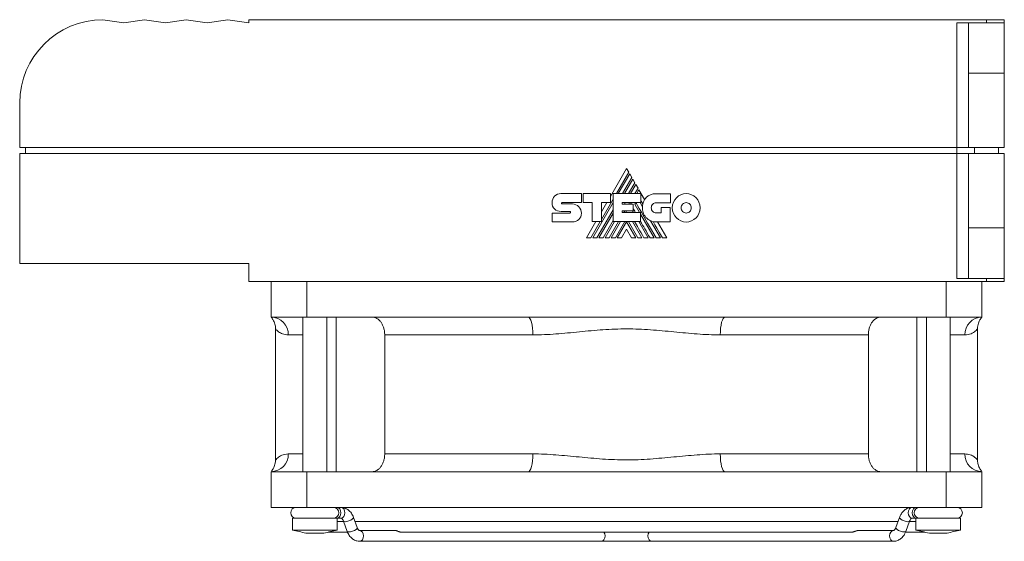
# Model space of a CAD drawing. Header units: millimetres. Extents: x 21 to 577, y 61 to 360.
# Tile 1 of 4: x 21 to 187, y 272 to 360. Entities that reach past the tile are written whole.
import ezdxf

# ---------------------------------------------------------------- set-up
doc = ezdxf.new("R2010")
doc.units = ezdxf.units.MM
doc.linetypes.add('PHANTOM', pattern=[12.7, 6.35, -1.27, 1.27, -1.27, 1.27, -1.27])
doc.layers.add('___VS___', color=7, linetype='Continuous', lineweight=15)

msp = doc.modelspace()

# ---------------------------------------------------------------- linework, layer by layer
at = {"color": 7, "linetype": 'Continuous', "lineweight": 15}
for p, q in [((35.38, 359.86), (38.88, 359.36)), ((38.88, 359.36), (42.38, 359.86)), ((42.38, 359.86), (45.88, 359.36)), ((45.88, 359.36), (49.38, 359.86)), ((49.38, 359.86), (52.88, 359.36)), ((52.88, 359.36), (56.38, 359.86)), ((56.38, 359.86), (59.88, 359.36)), ((59.88, 359.36), (59.88, 359.86)), ((59.88, 359.86), (183.88, 359.86)), ((178.88, 338.36), (178.88, 359.36)), ((178.88, 359.36), (180.88, 359.36)), ((180.88, 359.36), (180.88, 350.86)), ((180.88, 359.36), (186.88, 359.36)), ((183.88, 359.36), (183.88, 359.86)), ((183.88, 359.86), (186.88, 359.86)), ((186.88, 359.86), (186.88, 359.36)), ((186.88, 359.36), (186.88, 350.86)), ((180.88, 350.86), (186.88, 350.86)), ((180.88, 350.86), (180.88, 338.36)), ((186.88, 350.86), (186.88, 338.36)), ((21.38, 345.86), (21.38, 338.36)), ((21.38, 338.36), (178.88, 338.36)), ((22.38, 338.36), (22.38, 337.36)), ((178.88, 338.36), (180.88, 338.36)), ((178.88, 337.36), (178.88, 338.36)), ((180.88, 338.36), (186.88, 338.36)), ((181.88, 338.36), (181.88, 337.36)), ((185.88, 337.36), (185.88, 338.36)), ((21.38, 337.36), (21.38, 318.86)), ((21.38, 337.36), (178.88, 337.36)), ((178.88, 316.36), (178.88, 337.36)), ((178.88, 337.36), (180.88, 337.36)), ((180.88, 337.36), (180.88, 324.86)), ((180.88, 337.36), (186.88, 337.36)), ((186.88, 337.36), (186.88, 324.86)), ((123.4, 334.87), (120.67, 330.15)), ((123.76, 334.25), (123.4, 334.87)), ((121.67, 330.63), (123.76, 334.25)), ((123.92, 333.97), (121.99, 330.63)), ((122.7, 330.63), (124.28, 333.35)), ((124.44, 333.07), (123.02, 330.63)), ((124.28, 333.35), (123.92, 333.97)), ((124.79, 332.46), (124.44, 333.07)), ((123.74, 330.63), (124.79, 332.46)), ((124.95, 332.18), (124.06, 330.63)), ((124.78, 330.63), (125.31, 331.55)), ((125.31, 331.55), (124.95, 332.18)), ((125.47, 331.28), (125.09, 330.63)), ((126.42, 329.63), (125.47, 331.28)), ((112.36, 330.64), (115.79, 330.64)), ((115.79, 330.64), (115.79, 329.12)), ((116.12, 329.12), (116.12, 330.64)), ((116.12, 330.64), (120.67, 330.64)), ((119.16, 326.27), (121.13, 329.7)), ((120.67, 330.64), (120.67, 329.13)), ((121.13, 325.92), (121.13, 330.63)), ((121.13, 330.63), (125.78, 330.63)), ((125.78, 330.63), (125.78, 329.1)), ((128.37, 330.61), (130.75, 330.61)), ((130.75, 330.61), (130.75, 329.08)), ((110.86, 329.11), (110.86, 329.11)), ((112.56, 329.12), (115.79, 329.12)), ((112.57, 328.88), (114.3, 328.88)), ((117.6, 329.12), (116.12, 329.12)), ((117.6, 325.92), (117.6, 329.12)), ((117.7, 323.2), (121.13, 329.13)), ((118.41, 323.2), (121.13, 327.91)), ((120.67, 329.13), (119.16, 329.13)), ((119.16, 325.92), (119.16, 329.13)), ((120.08, 329.13), (119.16, 327.53)), ((122.67, 329.1), (125.78, 329.1)), ((122.67, 329.1), (122.67, 328.85)), ((122.67, 328.85), (124.52, 328.85)), ((122.67, 327.7), (124.52, 327.7)), ((122.67, 327.7), (122.67, 327.47)), ((122.95, 327.47), (123.09, 327.7)), ((123.03, 328.85), (123.18, 329.1)), ((123.27, 327.47), (123.4, 327.7)), ((123.75, 328.85), (123.9, 329.1)), ((124.07, 328.85), (124.21, 329.1)), ((124.39, 327.7), (124.53, 327.47)), ((124.52, 328.85), (124.52, 327.7)), ((124.78, 328.83), (124.94, 329.1)), ((124.78, 328.83), (125.56, 327.47)), ((125.65, 329.1), (126.06, 328.4)), ((130.75, 329.08), (128.37, 329.08)), ((129.19, 327.37), (129.19, 328.28)), ((129.19, 328.28), (130.7, 328.28)), ((130.7, 328.28), (130.7, 325.85)), ((110.86, 327.36), (113.87, 327.36)), ((113.87, 327.62), (112.37, 327.62)), ((118.74, 323.2), (121.13, 327.35)), ((119.44, 323.2), (121.13, 326.12)), ((122.67, 327.47), (125.75, 327.47)), ((125.75, 325.92), (125.75, 327.47)), ((125.75, 327.15), (128.04, 323.2)), ((127.41, 326.06), (129.07, 323.2)), ((128.37, 327.37), (129.19, 327.37)), ((114.3, 325.85), (110.86, 325.85)), ((118.22, 325.92), (116.65, 323.2)), ((117.38, 323.2), (118.95, 325.92)), ((117.6, 325.92), (119.16, 325.92)), ((119.77, 323.2), (121.34, 325.92)), ((120.48, 323.2), (122.05, 325.92)), ((120.8, 323.2), (122.37, 325.92)), ((121.13, 325.92), (125.75, 325.92)), ((121.51, 323.2), (123.09, 325.92)), ((121.83, 323.2), (123.39, 325.9)), ((123.39, 324.66), (122.54, 323.2)), ((124.95, 323.2), (123.39, 325.9)), ((123.39, 324.66), (124.24, 323.2)), ((125.27, 323.2), (123.69, 325.92)), ((124.4, 325.92), (125.97, 323.2)), ((125.43, 325.92), (127, 323.2)), ((130.7, 325.85), (128.38, 325.85)), ((130.14, 323.2), (128.61, 325.85)), ((180.88, 316.36), (180.88, 324.86)), ((180.88, 324.86), (186.88, 324.86)), ((186.88, 316.36), (186.88, 324.86)), ((59.88, 318.86), (21.38, 318.86)), ((59.88, 318.86), (59.88, 315.86)), ((180.88, 316.36), (178.88, 316.36)), ((180.88, 316.36), (186.88, 316.36)), ((183.88, 315.86), (183.88, 316.36)), ((186.88, 316.36), (186.88, 315.86)), ((59.88, 315.86), (183.88, 315.86)), ((63.63, 309.86), (63.63, 315.86)), ((69.63, 315.86), (69.63, 309.86)), ((177.13, 309.86), (177.13, 315.86)), ((183.13, 315.86), (183.13, 309.86)), ((186.88, 315.86), (183.88, 315.86)), ((69.63, 309.86), (63.63, 309.86)), ((68.98, 309.86), (68.98, 283.86)), ((106.83, 309.86), (69.63, 309.86)), ((72.98, 283.86), (72.98, 309.86)), ((74.59, 283.86), (74.59, 309.86)), ((139.93, 309.86), (106.83, 309.86)), ((177.13, 309.86), (139.93, 309.86)), ((172.17, 283.86), (172.17, 309.86)), ((173.78, 309.86), (173.78, 283.86)), ((183.13, 309.86), (177.13, 309.86)), ((177.78, 283.86), (177.78, 309.86)), ((64.38, 307.87), (64.38, 285.85)), ((182.38, 285.85), (182.38, 307.87)), ((107.63, 306.86), (82.74, 306.86)), ((82.74, 286.86), (82.74, 306.86)), ((164.03, 306.86), (139.13, 306.86)), ((164.03, 306.86), (164.03, 286.86)), ((82.74, 286.86), (107.63, 286.86)), ((139.13, 286.86), (164.03, 286.86)), ((63.63, 277.86), (63.63, 283.86)), ((69.63, 283.86), (63.63, 283.86)), ((69.63, 277.86), (69.63, 283.86)), ((106.83, 283.86), (69.63, 283.86)), ((139.93, 283.86), (106.83, 283.86)), ((177.13, 283.86), (139.93, 283.86)), ((177.13, 277.86), (177.13, 283.86)), ((183.13, 283.86), (177.13, 283.86)), ((183.13, 277.86), (183.13, 283.86)), ((69.63, 277.86), (63.63, 277.86)), ((177.13, 277.86), (69.63, 277.86)), ((183.13, 277.86), (177.13, 277.86)), ((67.23, 276.06), (67.23, 274.06)), ((74.73, 276.06), (67.23, 276.06)), ((74.73, 274.06), (74.73, 276.06)), ((74.73, 276.06), (75.39, 276.06)), ((75.82, 275.51), (74.73, 275.51)), ((75.8, 275.57), (76.43, 273.84)), ((75.8, 275.56), (75.8, 275.57)), ((78.12, 274.46), (77.49, 276.18)), ((169.03, 275.51), (77.74, 275.51)), ((169.27, 276.18), (168.64, 274.46)), ((170.34, 273.84), (170.96, 275.57)), ((172.03, 275.51), (170.94, 275.51)), ((171.37, 276.06), (172.03, 276.06)), ((172.03, 276.06), (172.03, 274.06)), ((179.53, 276.06), (172.03, 276.06)), ((179.53, 274.06), (179.53, 276.06)), ((74.73, 274.06), (67.23, 274.06)), ((72.48, 273.55), (69.48, 273.55)), ((73.23, 273.71), (76.44, 273.71)), ((78.12, 274.46), (78.12, 274.46)), ((84.53, 273.96), (78.53, 273.96)), ((85.41, 273.71), (161.36, 273.71)), ((168.23, 273.96), (162.23, 273.96)), ((170.37, 273.71), (173.54, 273.71)), ((179.53, 274.06), (172.03, 274.06)), ((177.28, 273.55), (174.28, 273.55)), ((78.53, 272.16), (119.14, 272.16)), ((119.14, 272.16), (127.62, 272.16)), ((127.62, 272.16), (168.23, 272.16))]:
    msp.add_line(p, q, dxfattribs=at)
at = {"color": 8, "linetype": 'Continuous', "lineweight": 15}
for p, q in [((68.98, 306.86), (66.52, 306.86)), ((180.24, 306.86), (177.78, 306.86)), ((66.52, 286.86), (68.98, 286.86)), ((177.78, 286.86), (180.24, 286.86))]:
    msp.add_line(p, q, dxfattribs=at)
at = {"color": 7, "linetype": 'Continuous', "lineweight": 15, "flags": 128}
for points in [[(129.42, 323.2), (128.94, 324.03), (128.49, 324.8), (128.16, 325.37), (127.84, 325.91)], [(107.63, 306.86), (107.62, 307.45), (107.57, 308.01), (107.5, 308.53), (107.4, 308.98), (107.27, 309.36), (107.14, 309.63), (106.99, 309.8), (106.83, 309.86)], [(139.13, 306.86), (139.15, 307.45), (139.19, 308.01), (139.27, 308.53), (139.37, 308.98), (139.49, 309.36), (139.63, 309.63), (139.78, 309.8), (139.93, 309.86)], [(107.63, 286.86), (107.62, 286.28), (107.57, 285.71), (107.5, 285.2), (107.4, 284.74), (107.27, 284.37), (107.14, 284.09), (106.99, 283.92), (106.83, 283.86)], [(139.13, 286.86), (139.15, 286.28), (139.19, 285.71), (139.27, 285.2), (139.37, 284.74), (139.49, 284.37), (139.63, 284.09), (139.78, 283.92), (139.93, 283.86)]]:
    msp.add_lwpolyline(points, dxfattribs=at)
at = {"color": 8, "linetype": 'Continuous', "lineweight": 15, "flags": 128}
for points in [[(74.72, 277.86), (74.96, 277.79), (75.17, 277.6), (75.3, 277.31), (75.35, 276.96), (75.3, 276.62), (75.17, 276.33), (74.96, 276.13), (74.72, 276.06)], [(75.39, 277.86), (75.63, 277.79), (75.84, 277.6), (75.98, 277.31), (76.02, 276.96), (75.98, 276.62), (75.84, 276.33), (75.63, 276.13), (75.39, 276.06), (75.39, 276.06)], [(171.37, 277.86), (171.13, 277.79), (170.92, 277.6), (170.79, 277.31), (170.74, 276.96), (170.79, 276.62), (170.92, 276.33), (171.13, 276.13), (171.37, 276.06), (171.37, 276.06)], [(172.05, 277.86), (171.8, 277.79), (171.6, 277.6), (171.46, 277.31), (171.41, 276.96), (171.46, 276.62), (171.6, 276.33), (171.8, 276.13), (172.05, 276.06), (172.05, 276.06)], [(77.49, 276.18), (77.5, 276.17), (77.45, 276.03), (77.28, 275.88), (77.02, 275.72), (76.7, 275.58), (76.37, 275.5), (76.08, 275.46), (75.88, 275.5), (75.8, 275.56)], [(169.27, 276.18), (169.26, 276.17), (169.31, 276.03), (169.48, 275.88), (169.74, 275.72), (170.07, 275.58), (170.39, 275.5), (170.68, 275.46), (170.88, 275.5), (170.96, 275.56)], [(78.12, 274.46), (78.12, 274.44), (78.08, 274.31), (77.91, 274.15), (77.64, 273.99), (77.32, 273.86), (76.99, 273.77), (76.71, 273.74), (76.51, 273.77), (76.43, 273.84)], [(78.53, 273.96), (78.77, 273.89), (78.98, 273.7), (79.12, 273.41), (79.17, 273.06), (79.12, 272.72), (78.98, 272.43), (78.77, 272.23), (78.53, 272.16), (78.53, 272.16)], [(119.58, 273.71), (119.59, 273.7), (119.73, 273.41), (119.77, 273.06), (119.73, 272.72), (119.59, 272.43), (119.38, 272.23), (119.14, 272.16)], [(127.18, 273.71), (127.17, 273.7), (127.04, 273.41), (126.99, 273.06), (127.04, 272.72), (127.17, 272.43), (127.38, 272.23), (127.62, 272.16)], [(168.23, 273.96), (167.99, 273.89), (167.78, 273.7), (167.64, 273.41), (167.59, 273.06), (167.64, 272.72), (167.78, 272.43), (167.99, 272.23), (168.23, 272.16), (168.23, 272.16)], [(168.64, 274.46), (168.64, 274.44), (168.69, 274.31), (168.85, 274.15), (169.12, 273.99), (169.44, 273.86), (169.77, 273.77), (170.06, 273.74), (170.26, 273.77), (170.34, 273.84)]]:
    msp.add_lwpolyline(points, dxfattribs=at)
at = {"color": 7, "linetype": 'Continuous', "lineweight": 15}
for centre, radius, start, end in [((35.38, 345.86), 14, 90, 180), ((128.65, 328.29), 2.6, 149.0381, 166.8386), ((128.38, 328.19), 2.34, 174.6401, 270), ((63.58, 306.92), 2.95, 358.9609, 88.9217), ((183.19, 306.92), 2.95, 91.0783, 181.0392), ((63.58, 286.81), 2.95, 271.0784, 1.0391), ((183.19, 286.81), 2.95, 178.9609, 268.9216), ((67.83, 276.96), 0.9, 90, 270), ((74.13, 276.96), 0.9, 270, 90), ((172.63, 276.96), 0.9, 90, 270), ((178.93, 276.96), 0.9, 270, 90)]:
    msp.add_arc(centre, radius, start, end, dxfattribs=at)
for centre, major_axis, start_param, end_param in [((84.09, 289.99), (37.09, 0), 4.240514, 4.307519), ((57.87, 289.99), (-37.09, 0), 1.975667, 2.042672), ((188.89, 289.99), (37.09, 0), 4.240514, 4.307519), ((162.67, 289.99), (-37.09, 0), 1.975667, 2.042672)]:
    msp.add_ellipse(centre, major_axis=major_axis, ratio=0.482188, start_param=start_param, end_param=end_param, dxfattribs=at)
for points in [[(110.86, 329.11), (110.86, 329.53), (111.03, 329.91), (111.3, 330.19)], [(111.3, 330.19), (111.57, 330.47), (111.95, 330.64), (112.36, 330.64)], [(126.12, 328.88), (125.98, 329.12), (125.87, 329.32), (125.78, 329.48)], [(126.42, 329.63), (126.5, 329.75), (126.59, 329.87), (126.69, 329.97)], [(126.69, 329.97), (127.08, 330.37), (127.64, 330.61), (128.37, 330.61)], [(131.08, 328.23), (131.08, 328.89), (131.34, 329.49), (131.76, 329.93)], [(131.76, 329.93), (132.18, 330.36), (132.76, 330.63), (133.41, 330.63)], [(133.41, 330.63), (134.05, 330.63), (134.64, 330.36), (135.06, 329.93)], [(135.06, 329.93), (135.48, 329.49), (135.75, 328.89), (135.75, 328.23)], [(111.26, 328.04), (111.01, 328.29), (110.85, 328.65), (110.86, 329.11)], [(112.37, 327.62), (111.93, 327.63), (111.53, 327.77), (111.26, 328.04)], [(112.5, 329.08), (112.48, 329.06), (112.47, 329.02), (112.47, 328.99)], [(112.47, 328.99), (112.47, 328.96), (112.48, 328.93), (112.5, 328.91)], [(112.56, 329.12), (112.54, 329.12), (112.52, 329.1), (112.5, 329.08)], [(112.5, 328.91), (112.51, 328.89), (112.54, 328.88), (112.57, 328.88)], [(114.3, 328.88), (114.72, 328.88), (115.09, 328.7), (115.36, 328.42)], [(115.36, 328.42), (115.64, 328.13), (115.8, 327.74), (115.8, 327.31)], [(124.86, 327.47), (124.71, 327.73), (124.6, 327.92), (124.52, 328.06)], [(128.36, 323.2), (126.18, 326.95), (125.04, 328.92), (124.95, 329.1)], [(126.06, 328.4), (126.06, 328.57), (126.09, 328.73), (126.12, 328.88)], [(127.78, 328.84), (127.63, 328.68), (127.54, 328.47), (127.54, 328.23)], [(127.54, 328.23), (127.54, 327.99), (127.63, 327.78), (127.78, 327.62)], [(128.37, 329.08), (128.14, 329.08), (127.93, 328.99), (127.78, 328.84)], [(131.76, 326.54), (131.34, 326.97), (131.08, 327.57), (131.08, 328.23)], [(132.81, 328.85), (132.66, 328.69), (132.56, 328.47), (132.56, 328.23)], [(132.56, 328.23), (132.56, 327.99), (132.66, 327.77), (132.81, 327.61)], [(133.41, 329.11), (133.17, 329.11), (132.96, 329.01), (132.81, 328.85)], [(134.01, 328.85), (133.86, 329.01), (133.64, 329.11), (133.41, 329.11)], [(134.26, 328.23), (134.26, 328.47), (134.17, 328.69), (134.01, 328.85)], [(134.01, 327.61), (134.17, 327.77), (134.26, 327.99), (134.26, 328.23)], [(135.75, 328.23), (135.75, 327.57), (135.48, 326.97), (135.06, 326.54)], [(113.94, 327.58), (113.92, 327.61), (113.9, 327.62), (113.87, 327.62)], [(113.87, 327.36), (113.9, 327.36), (113.92, 327.38), (113.94, 327.4)], [(113.98, 327.48), (113.98, 327.52), (113.96, 327.56), (113.94, 327.58)], [(113.94, 327.4), (113.96, 327.42), (113.98, 327.45), (113.98, 327.48)], [(115.37, 326.28), (115.1, 326.01), (114.72, 325.85), (114.3, 325.85)], [(115.8, 327.31), (115.8, 326.89), (115.64, 326.53), (115.37, 326.28)], [(127.78, 327.62), (127.93, 327.47), (128.14, 327.37), (128.37, 327.37)], [(133.41, 325.84), (132.76, 325.84), (132.18, 326.1), (131.76, 326.54)], [(132.81, 327.61), (132.96, 327.45), (133.17, 327.35), (133.41, 327.35)], [(133.41, 327.35), (133.64, 327.35), (133.86, 327.45), (134.01, 327.61)], [(135.06, 326.54), (134.64, 326.1), (134.05, 325.84), (133.41, 325.84)], [(126.3, 323.2), (125.64, 324.34), (125.11, 325.25), (124.72, 325.92)], [(127.33, 323.2), (126.7, 324.28), (126.18, 325.19), (125.75, 325.93)]]:
    msp.add_open_spline(points, degree=3, dxfattribs=at)
for points, knots in [([(63.7, 309.78), (63.71, 309.77), (63.72, 309.75), (63.78, 309.68), (63.86, 309.57), (64, 309.35), (64.15, 309.05), (64.31, 308.6), (64.4, 308.18), (64.37, 307.91), (64.37, 307.87)], [0, 0, 0, 0, 0.167525, 0.337625, 0.47479, 0.543264, 0.647454, 0.768165, 0.962903, 1, 1, 1, 1]), ([(63.75, 309.8), (63.77, 309.8), (63.82, 309.8), (63.81, 309.8), (63.8, 309.8)], [0, 0, 0, 0, 0.289414, 1, 1, 1, 1]), ([(82.74, 306.86), (82.74, 307.06), (82.72, 307.26), (82.67, 307.64), (82.63, 307.83), (82.52, 308.19), (82.46, 308.37), (82.3, 308.69), (82.21, 308.85), (82.02, 309.12), (81.91, 309.25), (81.68, 309.47), (81.55, 309.56), (81.3, 309.71), (81.16, 309.77), (80.89, 309.84), (80.75, 309.86), (80.61, 309.86)], [0, 0, 0, 0, 0.125, 0.125, 0.25, 0.25, 0.375, 0.375, 0.5, 0.5, 0.625, 0.625, 0.75, 0.75, 0.875, 0.875, 1, 1, 1, 1]), ([(166.15, 309.86), (166.01, 309.86), (165.87, 309.84), (165.6, 309.77), (165.47, 309.71), (165.21, 309.56), (165.08, 309.47), (164.85, 309.25), (164.75, 309.12), (164.55, 308.84), (164.46, 308.69), (164.31, 308.37), (164.24, 308.19), (164.13, 307.83), (164.09, 307.64), (164.04, 307.26), (164.03, 307.06), (164.03, 306.86)], [0, 0, 0, 0, 0.125, 0.125, 0.25, 0.25, 0.375, 0.375, 0.5, 0.5, 0.625, 0.625, 0.75, 0.75, 0.875, 0.875, 1, 1, 1, 1]), ([(182.38, 307.87), (182.38, 307.88), (182.37, 308.06), (182.42, 308.39), (182.52, 308.81), (182.65, 309.14), (182.78, 309.38), (182.87, 309.52), (182.93, 309.61), (182.99, 309.69), (183.04, 309.75), (183.05, 309.77), (183.06, 309.78)], [0, 0, 0, 0, 0.011346, 0.15802, 0.287423, 0.396413, 0.480706, 0.542835, 0.605245, 0.701104, 0.866233, 1, 1, 1, 1]), ([(182.96, 309.8), (182.95, 309.8), (182.94, 309.8), (182.99, 309.8), (183.01, 309.8)], [0, 0, 0, 0, 0.573274, 1, 1, 1, 1]), ([(139.13, 306.86), (137.84, 306.86), (136.55, 306.93), (133.96, 307.12), (132.66, 307.25), (130.04, 307.5), (128.73, 307.63), (126.09, 307.82), (124.77, 307.88), (122.09, 307.88), (120.75, 307.82), (118.1, 307.64), (116.77, 307.51), (114.13, 307.25), (112.82, 307.13), (110.22, 306.93), (108.92, 306.86), (107.63, 306.86)], [0, 0, 0, 0, 0.125, 0.125, 0.25, 0.25, 0.375, 0.375, 0.5, 0.5, 0.625, 0.625, 0.75, 0.75, 0.875, 0.875, 1, 1, 1, 1]), ([(80.61, 283.86), (80.75, 283.86), (80.89, 283.88), (81.16, 283.96), (81.3, 284.02), (81.55, 284.17), (81.68, 284.26), (81.91, 284.48), (82.01, 284.6), (82.21, 284.88), (82.3, 285.03), (82.45, 285.36), (82.52, 285.53), (82.63, 285.89), (82.67, 286.08), (82.72, 286.47), (82.74, 286.66), (82.74, 286.86)], [0, 0, 0, 0, 0.125, 0.125, 0.25, 0.25, 0.375, 0.375, 0.5, 0.5, 0.625, 0.625, 0.75, 0.75, 0.875, 0.875, 1, 1, 1, 1]), ([(107.63, 286.86), (108.92, 286.86), (110.21, 286.79), (112.81, 286.6), (114.11, 286.47), (116.72, 286.22), (118.03, 286.09), (120.68, 285.91), (122.01, 285.85), (124.68, 285.85), (126.02, 285.9), (128.67, 286.09), (130, 286.22), (132.63, 286.47), (133.94, 286.6), (136.54, 286.79), (137.84, 286.86), (139.13, 286.86)], [0, 0, 0, 0, 0.125, 0.125, 0.25, 0.25, 0.375, 0.375, 0.5, 0.5, 0.625, 0.625, 0.75, 0.75, 0.875, 0.875, 1, 1, 1, 1]), ([(164.03, 286.86), (164.03, 286.66), (164.04, 286.47), (164.09, 286.09), (164.13, 285.89), (164.24, 285.53), (164.31, 285.36), (164.46, 285.03), (164.55, 284.88), (164.75, 284.6), (164.85, 284.48), (165.09, 284.26), (165.21, 284.17), (165.46, 284.02), (165.6, 283.96), (165.87, 283.88), (166.01, 283.86), (166.15, 283.86)], [0, 0, 0, 0, 0.125, 0.125, 0.25, 0.25, 0.375, 0.375, 0.5, 0.5, 0.625, 0.625, 0.75, 0.75, 0.875, 0.875, 1, 1, 1, 1]), ([(64.38, 285.85), (64.38, 285.84), (64.39, 285.66), (64.34, 285.34), (64.24, 284.92), (64.11, 284.59), (63.98, 284.35), (63.89, 284.21), (63.83, 284.11), (63.77, 284.03), (63.73, 283.98), (63.71, 283.96), (63.7, 283.95)], [0, 0, 0, 0, 0.010878, 0.157621, 0.287086, 0.396129, 0.480461, 0.542619, 0.605059, 0.700964, 0.866171, 1, 1, 1, 1]), ([(183.06, 283.95), (183.05, 283.96), (183.04, 283.97), (182.98, 284.04), (182.9, 284.16), (182.76, 284.38), (182.61, 284.67), (182.46, 285.13), (182.36, 285.54), (182.39, 285.81), (182.39, 285.85)], [0, 0, 0, 0, 0.167602, 0.337779, 0.475005, 0.543511, 0.647749, 0.768514, 0.963342, 1, 1, 1, 1]), ([(63.8, 283.93), (63.81, 283.93), (63.82, 283.93), (63.77, 283.93), (63.75, 283.93)], [0, 0, 0, 0, 0.573251, 1, 1, 1, 1]), ([(183.01, 283.93), (183, 283.93), (182.95, 283.92), (182.95, 283.93), (182.96, 283.93)], [0, 0, 0, 0, 0.289387, 1, 1, 1, 1]), ([(77.49, 276.18), (77.44, 276.31), (77.29, 276.68), (76.94, 277.18), (76.43, 277.59), (75.9, 277.82), (75.55, 277.85), (75.39, 277.86)], [0, 0, 0, 0, 0.1413191, 0.3936532, 0.6153135, 0.8293581, 1, 1, 1, 1]), ([(171.37, 277.86), (171.23, 277.85), (170.88, 277.83), (170.36, 277.61), (169.86, 277.21), (169.5, 276.72), (169.34, 276.35), (169.27, 276.18)], [0, 0, 0, 0, 0.15836, 0.376819, 0.595757, 0.822475, 1, 1, 1, 1]), ([(75.39, 276.06), (75.4, 276.06), (75.42, 276.06), (75.5, 276.03), (75.67, 275.87), (75.75, 275.67), (75.8, 275.57)], [0, 0, 0, 0, 0.156261, 0.473553, 0.733478, 1, 1, 1, 1]), ([(170.96, 275.57), (170.99, 275.63), (171.05, 275.78), (171.19, 275.97), (171.32, 276.06), (171.36, 276.06), (171.37, 276.06)], [0, 0, 0, 0, 0.1477, 0.40389, 0.669246, 1, 1, 1, 1]), ([(76.43, 273.84), (76.48, 273.71), (76.63, 273.34), (76.98, 272.85), (77.49, 272.43), (78.02, 272.2), (78.37, 272.17), (78.53, 272.16)], [0, 0, 0, 0, 0.141318, 0.393653, 0.615315, 0.829358, 1, 1, 1, 1]), ([(78.53, 273.96), (78.52, 273.96), (78.5, 273.96), (78.42, 273.99), (78.25, 274.15), (78.16, 274.36), (78.12, 274.46)], [0, 0, 0, 0, 0.156261, 0.473561, 0.733479, 1, 1, 1, 1]), ([(85.46, 273.72), (85.43, 273.72), (85.34, 273.71), (85.18, 273.75), (84.99, 273.83), (84.81, 273.91), (84.65, 273.96), (84.57, 273.96), (84.53, 273.96)], [0, 0, 0, 0, 0.147684, 0.334945, 0.51934, 0.694604, 0.86735, 1, 1, 1, 1]), ([(162.23, 273.96), (162.19, 273.96), (162.1, 273.95), (161.93, 273.9), (161.74, 273.82), (161.56, 273.75), (161.4, 273.71), (161.32, 273.72), (161.29, 273.72)], [0, 0, 0, 0, 0.145963, 0.328123, 0.503753, 0.673055, 0.845791, 1, 1, 1, 1]), ([(168.64, 274.46), (168.62, 274.4), (168.56, 274.24), (168.42, 274.06), (168.28, 273.96), (168.25, 273.96), (168.23, 273.96)], [0, 0, 0, 0, 0.147694, 0.403892, 0.669247, 1, 1, 1, 1]), ([(168.23, 272.16), (168.38, 272.17), (168.73, 272.2), (169.25, 272.42), (169.74, 272.81), (170.11, 273.3), (170.27, 273.68), (170.34, 273.84)], [0, 0, 0, 0, 0.15836, 0.376821, 0.595755, 0.822474, 1, 1, 1, 1])]:
    msp.add_open_spline(points, degree=3, knots=knots, dxfattribs=at)
at = {"color": 8, "linetype": 'Continuous', "lineweight": 15}
for points, knots in [([(66.52, 306.86), (66.19, 306.9), (65.52, 306.98), (64.87, 307.39), (64.45, 307.78), (64.41, 307.84), (64.39, 307.87)], [0, 0, 0, 0, 0.251431, 0.50307, 0.759434, 1, 1, 1, 1]), ([(182.37, 307.87), (182.38, 307.87), (182.41, 307.92), (182.29, 307.77), (181.98, 307.47), (181.36, 307.01), (180.61, 306.91), (180.24, 306.86)], [0, 0, 0, 0, 0.015604, 0.221989, 0.429531, 0.71376, 1, 1, 1, 1]), ([(64.39, 285.85), (64.4, 285.87), (64.43, 285.91), (64.76, 286.24), (65.37, 286.7), (66.14, 286.81), (66.52, 286.86)], [0, 0, 0, 0, 0.197806, 0.412566, 0.705208, 1, 1, 1, 1]), ([(180.24, 286.86), (180.56, 286.83), (181.21, 286.75), (181.86, 286.35), (182.26, 286), (182.41, 285.81), (182.38, 285.85), (182.37, 285.85)], [0, 0, 0, 0, 0.2438144, 0.4878195, 0.7361913, 0.984397, 1, 1, 1, 1])]:
    msp.add_open_spline(points, degree=3, knots=knots, dxfattribs=at)
at = {"layer": '___VS___', "linetype": 'PHANTOM'}
for p, q in [((110.86, 327.36), (110.86, 325.85)), ((116.65, 323.2), (117.38, 323.2)), ((117.7, 323.2), (118.41, 323.2)), ((118.74, 323.2), (119.44, 323.2)), ((119.77, 323.2), (120.48, 323.2)), ((120.8, 323.2), (121.51, 323.2)), ((121.83, 323.2), (122.54, 323.2)), ((124.24, 323.2), (124.95, 323.2)), ((125.27, 323.2), (125.97, 323.2)), ((126.3, 323.2), (127, 323.2)), ((127.33, 323.2), (128.04, 323.2)), ((128.36, 323.2), (129.07, 323.2)), ((129.42, 323.2), (130.14, 323.2))]:
    msp.add_line(p, q, dxfattribs=at)

doc.saveas('drawing.dxf')
